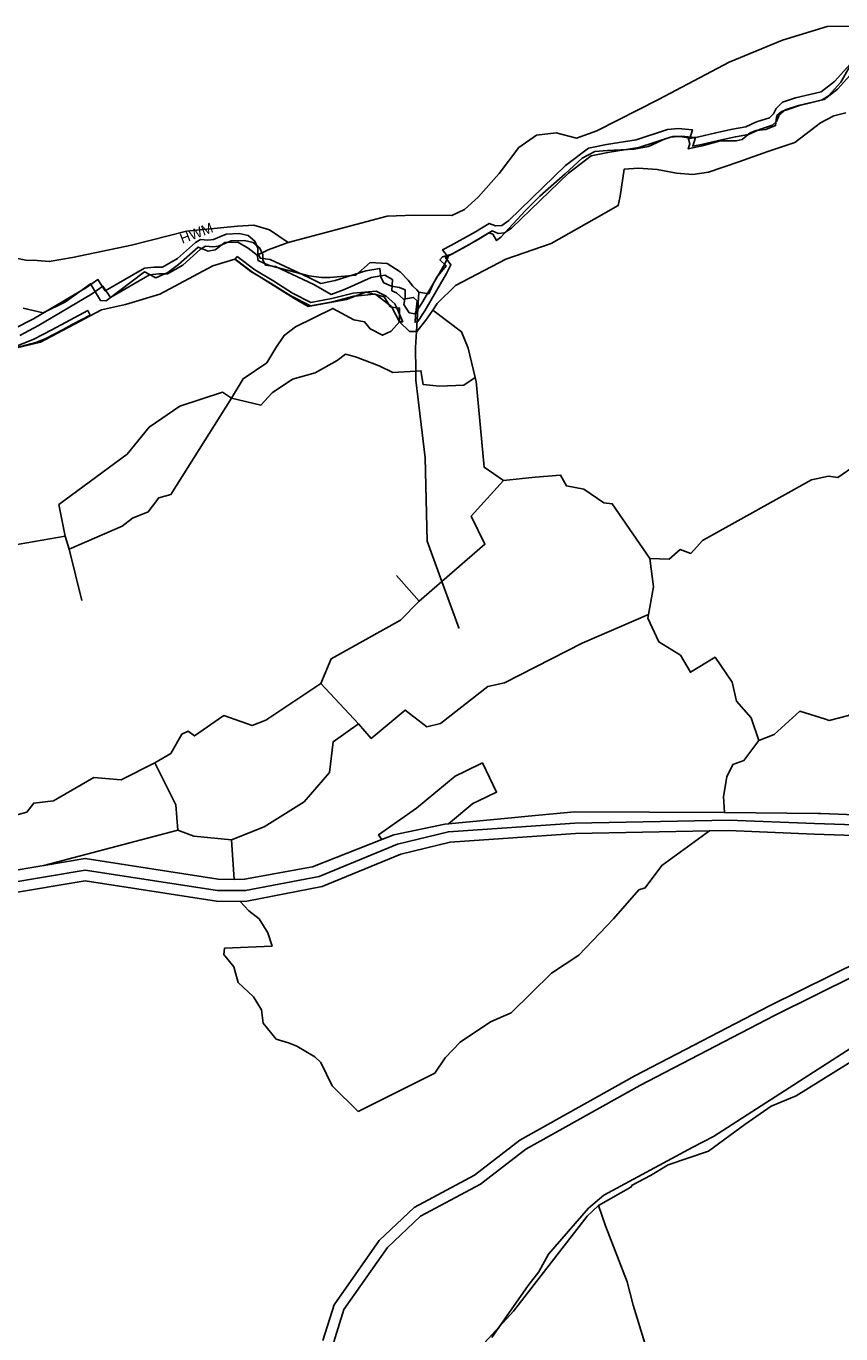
# Model space of a CAD drawing. Extents: x 463979 to 467979, y 555064 to 557157.
# Tile 25 of 82: x 466086 to 466312, y 555539 to 555901. Entities that reach past the tile are written whole.
import ezdxf

# ---------------------------------------------------------------- set-up
doc = ezdxf.new("R2010")
doc.units = 0
doc.header["$MEASUREMENT"] = 0
doc.layers.add('OS MAP', color=7, linetype='Continuous')

msp = doc.modelspace()

# ---------------------------------------------------------------- linework, layer by layer
at = {"layer": 'OS MAP'}
for p, q in [((466143.69, 555836.9), (466144.23, 555837.6)), ((466103.53, 555821.37), (466102.88, 555822.59)), ((466189.23, 555819.53), (466190.21, 555819.52)), ((466097.69, 555756.49), (466096.65, 555760.11)), ((466101.23, 555742.32), (466097.69, 555756.49)), ((466194.65, 555742.14), (466188.4, 555749.25)), ((466194.65, 555742.14), (466200.97, 555747.59)), ((466177.84, 555708.1), (466167.48, 555719.27)), ((466127.82, 555678.67), (466090.74, 555668.87)), ((466143.47, 555664.96), (466142.69, 555675.94))]:
    msp.add_line(p, q, dxfattribs=at)
for points in [[(466078.45, 555838.04), (466086.16, 555836.5), (466087.71, 555836.58), (466092.21, 555836.18), (466098.65, 555837.32), (466114.95, 555840.75), (466130.23, 555844.61), (466144.37, 555845.99), (466148.88, 555846.28), (466153.2, 555845.02), (466158.36, 555841.49), (466185.86, 555848.8), (466193.32, 555849.06), (466203.72, 555848.94), (466207.21, 555850.63), (466211.07, 555854.06), (466216.87, 555860.58), (466222.33, 555867.81), (466227.23, 555871.22), (466232.61, 555871.85), (466238.32, 555870.4), (466243.89, 555872.41), (466260.99, 555881.06), (466280.54, 555891.41), (466295.35, 555897.49), (466307.72, 555901.33), (466315.35, 555901.42)], [(466315.35, 555901.42), (466307.72, 555901.33), (466295.35, 555897.49), (466280.54, 555891.41), (466260.99, 555881.06), (466243.89, 555872.41), (466238.32, 555870.4), (466232.61, 555871.85), (466227.23, 555871.22), (466222.33, 555867.81), (466216.87, 555860.58), (466211.07, 555854.06), (466207.21, 555850.63), (466203.72, 555848.94), (466193.32, 555849.06), (466185.86, 555848.8), (466158.36, 555841.49), (466152.88, 555839.46), (466149.85, 555837.93), (466150.07, 555836.47), (466151.7, 555835.78), (466153.22, 555835.08), (466164.16, 555832.28), (466167.65, 555831.82), (466169.98, 555831.82), (466177.19, 555832.4), (466181.15, 555835.89), (466185.8, 555835.66), (466189.41, 555833.33), (466191.62, 555831), (466192.91, 555829.37), (466194.07, 555828.33), (466194.61, 555827.68), (466197.35, 555827.21), (466198.32, 555829.37), (466199.45, 555831.8), (466202.18, 555834.99), (466200.44, 555836.66), (466201.12, 555837.49), (466203.71, 555838.27), (466207.82, 555840.49), (466214.03, 555844.15), (466215.07, 555843.76), (466216.12, 555842), (466217.36, 555842.98), (466224.02, 555850.23), (466228.14, 555854.33), (466235.16, 555860.51), (466239.89, 555864.86), (466243.32, 555866.69), (466246.91, 555866.99), (466254.23, 555867.3), (466258.25, 555868.07), (466262.84, 555870.21), (466264.97, 555870.82), (466267.04, 555870.82), (466269.25, 555870.44), (466269.71, 555868.84), (466269.25, 555867.39), (466273.07, 555868.23), (466278.19, 555869.68), (466282.55, 555869.6), (466284.19, 555870), (466286.39, 555871.88), (466288.07, 555872.5), (466290.74, 555872.77), (466293.45, 555873.87), (466293.64, 555875.48), (466293.76, 555876.62), (466295.09, 555877.81), (466297.08, 555878.38), (466300.09, 555879.45), (466303.15, 555880.18), (466306.39, 555881.02), (466308.08, 555882.15), (466311.52, 555885.93), (466313.85, 555889.92)], [(466317.43, 555891.53), (466310.58, 555883.97), (466306.9, 555881.07), (466305.34, 555880.74), (466299.77, 555879.41), (466296.12, 555878.24), (466294.36, 555876.53), (466293.65, 555874.98), (466292.6, 555873.95), (466288.94, 555872.77), (466285.98, 555871.42), (466282.33, 555870.77), (466277.63, 555869.78), (466272.93, 555868.62), (466270.5, 555868.13), (466271.22, 555870.55), (466267.24, 555870.95), (466264.28, 555870.63), (466255.58, 555867.78), (466247.41, 555866.49), (466242.37, 555865.51), (466236.07, 555860.73), (466220.28, 555845.47), (466218.36, 555844.11), (466216.62, 555843.95), (466214.89, 555844.67), (466211.05, 555842.28), (466204.24, 555838.54), (466201.97, 555837.36), (466203.51, 555835.26), (466202.27, 555832.84), (466196.25, 555822.51), (466194.31, 555819.58), (466193.54, 555819.4), (466193.71, 555821.27), (466194.18, 555825.35), (466193.11, 555826.24), (466190.37, 555825.77), (466188.42, 555827.53), (466187.14, 555828.12), (466187.28, 555831.18), (466185.18, 555832.42), (466181.36, 555831.77), (466174.21, 555828.5), (466170.31, 555827.09), (466165.55, 555829.87), (466154.85, 555834.86), (466152.08, 555835.23), (466151.4, 555836.63), (466151.42, 555838.02), (466150.57, 555839.94), (466148.68, 555841.52), (466146.26, 555842.07), (466142.62, 555841.94), (466139.13, 555840.42), (466137.57, 555840.26), (466135.49, 555840.46), (466134.09, 555839.61), (466129.18, 555835.15), (466124.99, 555832.77), (466122.56, 555832.8), (466119.96, 555832.49), (466109.13, 555826.19), (466107.09, 555829.34), (466103.94, 555827.12), (466089.27, 555818.44), (466084.03, 555815.73)], [(466317.43, 555891.53), (466310.58, 555883.97), (466306.9, 555881.07), (466305.34, 555880.74), (466299.77, 555879.41), (466296.12, 555878.24), (466294.36, 555876.53), (466293.65, 555874.98), (466292.6, 555873.95), (466288.94, 555872.77), (466285.98, 555871.42), (466282.33, 555870.77), (466277.63, 555869.78), (466272.93, 555868.62), (466270.5, 555868.13), (466271.22, 555870.55), (466267.24, 555870.95), (466264.28, 555870.63), (466255.58, 555867.78), (466247.41, 555866.49), (466242.37, 555865.51), (466236.07, 555860.73), (466220.28, 555845.47), (466218.36, 555844.11), (466216.62, 555843.95), (466214.89, 555844.67), (466211.05, 555842.28), (466204.24, 555838.54), (466201.97, 555837.36), (466203.51, 555835.26), (466202.27, 555832.84), (466196.25, 555822.51), (466194.31, 555819.58), (466193.54, 555819.4), (466193.71, 555821.27), (466194.18, 555825.35), (466193.11, 555826.24), (466190.37, 555825.77), (466188.42, 555827.53), (466187.14, 555828.12), (466187.28, 555831.18), (466185.18, 555832.42), (466181.36, 555831.77), (466174.21, 555828.5), (466170.31, 555827.09), (466165.55, 555829.87), (466154.85, 555834.86), (466152.08, 555835.23), (466151.4, 555836.63), (466151.42, 555838.02), (466150.57, 555839.94), (466148.68, 555841.52), (466146.26, 555842.07), (466142.62, 555841.94), (466139.13, 555840.42), (466137.57, 555840.26), (466135.49, 555840.46), (466134.09, 555839.61), (466129.18, 555835.15), (466124.99, 555832.77), (466122.56, 555832.8), (466119.96, 555832.49), (466109.13, 555826.19), (466107.09, 555829.34), (466103.94, 555827.12), (466089.27, 555818.44), (466084.03, 555815.73)], [(466191.96, 555821.97), (466193.51, 555821.69), (466195.46, 555824.62), (466201.47, 555834.96), (466202.72, 555837.37), (466201.18, 555839.47), (466203.45, 555840.66), (466210.26, 555844.4), (466214.1, 555846.78), (466215.83, 555846.07), (466217.56, 555846.22), (466219.49, 555847.59), (466235.28, 555862.84), (466241.58, 555867.62), (466246.62, 555868.61), (466254.78, 555869.9), (466263.49, 555872.75), (466266.44, 555873.06), (466270.43, 555872.67), (466269.71, 555870.25), (466272.14, 555870.74), (466276.84, 555871.9), (466281.53, 555872.89), (466285.18, 555873.54), (466288.15, 555874.89), (466291.8, 555876.06), (466292.86, 555877.09), (466293.57, 555878.64), (466295.32, 555880.36), (466298.98, 555881.53), (466304.54, 555882.85), (466306.11, 555883.18), (466309.79, 555886.09), (466316.64, 555893.64)], [(466313.85, 555889.92), (466311.52, 555885.93), (466308.08, 555882.15), (466306.39, 555881.02), (466303.15, 555880.18), (466300.09, 555879.45), (466297.08, 555878.38), (466295.09, 555877.81), (466293.76, 555876.62), (466293.64, 555875.48), (466293.45, 555873.87), (466290.74, 555872.77), (466288.07, 555872.5), (466286.39, 555871.88), (466284.19, 555870), (466282.55, 555869.6), (466278.19, 555869.68), (466273.07, 555868.23), (466269.25, 555867.39), (466269.71, 555868.84), (466269.25, 555870.44), (466267.04, 555870.82), (466264.97, 555870.82), (466262.84, 555870.21), (466258.25, 555868.07), (466254.23, 555867.3), (466246.91, 555866.99), (466243.32, 555866.69), (466239.89, 555864.86), (466235.16, 555860.51), (466228.14, 555854.33), (466224.02, 555850.23), (466217.36, 555842.98), (466216.12, 555842), (466215.07, 555843.76), (466214.03, 555844.15), (466207.82, 555840.49), (466203.71, 555838.27), (466201.12, 555837.49), (466200.44, 555836.66), (466202.18, 555834.99), (466199.45, 555831.8), (466198.32, 555829.37), (466197.35, 555827.21), (466194.61, 555827.68), (466194.07, 555828.33), (466192.91, 555829.37), (466191.62, 555831), (466189.41, 555833.33), (466185.8, 555835.66), (466181.15, 555835.89), (466177.19, 555832.4), (466169.98, 555831.82), (466167.65, 555831.82), (466164.16, 555832.28), (466153.22, 555835.08), (466151.7, 555835.78), (466150.07, 555836.47), (466149.85, 555837.93), (466147.32, 555839.92), (466144.42, 555841.54), (466140.86, 555841.45), (466138.16, 555839.41), (466136.22, 555839.05), (466133.48, 555840.22), (466128.03, 555835.38), (466125.08, 555833.15), (466121.69, 555831.64), (466118.59, 555833.31), (466107.99, 555825.29), (466106.38, 555825.44), (466103.66, 555830.06), (466096.69, 555825.03), (466090.52, 555821.95), (466085, 555823.25)], [(466313.85, 555889.92), (466311.52, 555885.93), (466308.08, 555882.15), (466306.39, 555881.02), (466303.15, 555880.18), (466300.09, 555879.45), (466297.08, 555878.38), (466295.09, 555877.81), (466293.76, 555876.62), (466293.64, 555875.48), (466293.45, 555873.87), (466290.74, 555872.77), (466288.07, 555872.5), (466286.39, 555871.88), (466284.19, 555870), (466282.55, 555869.6), (466278.19, 555869.68), (466273.07, 555868.23), (466269.25, 555867.39), (466269.71, 555868.84), (466269.25, 555870.44), (466267.04, 555870.82), (466264.97, 555870.82), (466262.84, 555870.21), (466258.25, 555868.07), (466254.23, 555867.3), (466246.91, 555866.99), (466243.32, 555866.69), (466239.89, 555864.86), (466235.16, 555860.51), (466228.14, 555854.33), (466224.02, 555850.23), (466217.36, 555842.98), (466216.12, 555842), (466215.07, 555843.76), (466214.03, 555844.15), (466207.82, 555840.49), (466203.71, 555838.27), (466201.12, 555837.49), (466200.44, 555836.66), (466202.18, 555834.99), (466199.45, 555831.8), (466198.32, 555829.37), (466197.35, 555827.21), (466194.61, 555827.68), (466194.07, 555828.33), (466192.91, 555829.37), (466191.62, 555831), (466189.41, 555833.33), (466185.8, 555835.66), (466181.15, 555835.89), (466177.19, 555832.4), (466169.98, 555831.82), (466167.65, 555831.82), (466164.16, 555832.28), (466153.22, 555835.08), (466151.7, 555835.78), (466150.07, 555836.47), (466149.85, 555837.93), (466147.32, 555839.92), (466144.42, 555841.54), (466140.86, 555841.45), (466138.16, 555839.41), (466136.22, 555839.05), (466133.48, 555840.22), (466128.03, 555835.38), (466125.08, 555833.15), (466121.69, 555831.64), (466118.59, 555833.31), (466107.99, 555825.29), (466106.38, 555825.44), (466103.66, 555830.06), (466096.69, 555825.03), (466090.52, 555821.95), (466085, 555823.25)], [(466080.87, 555811.7), (466089.77, 555813.86), (466106.7, 555822.85), (466113.31, 555824.34), (466122.88, 555827.18), (466137.54, 555834.99), (466143.64, 555836.82), (466148.02, 555833.45), (466150.29, 555832.14), (466159.99, 555826.05), (466163.95, 555823.75), (466174.55, 555825.71), (466176.99, 555826.62), (466179.96, 555827.73), (466182.23, 555827.15), (466182.7, 555827.03), (466184.97, 555826.46), (466186.3, 555824.27), (466186.67, 555823.66), (466187.1, 555823.6), (466188.47, 555823.4), (466189.27, 555823.29), (466189.25, 555821.65), (466189.23, 555819.53), (466191.97, 555816.83), (466193.97, 555816.81), (466194.05, 555816.81), (466196.52, 555819.91), (466198.47, 555822.77), (466199.69, 555824.55), (466204.78, 555829.52), (466218.74, 555836.82), (466231.28, 555841.18), (466243.16, 555847.98), (466249.79, 555851.72), (466250.34, 555854.32), (466251.47, 555861.77), (466255.46, 555862.07), (466260.66, 555861.66), (466266.03, 555860.73), (466270.53, 555860.33), (466274.88, 555860.97), (466283.24, 555863.83), (466291.25, 555866.68), (466298.74, 555869.2), (466305.91, 555874.66), (466309.58, 555876.53), (466312.88, 555877.36)], [(466080.87, 555811.7), (466089.77, 555813.86), (466106.7, 555822.85), (466113.31, 555824.34), (466122.88, 555827.18), (466137.54, 555834.99), (466143.64, 555836.82), (466148.02, 555833.45), (466150.29, 555832.14), (466159.99, 555826.05), (466163.95, 555823.75), (466174.55, 555825.71), (466176.99, 555826.62), (466179.96, 555827.73), (466182.23, 555827.15), (466182.7, 555827.03), (466184.97, 555826.46), (466186.3, 555824.27), (466186.67, 555823.66), (466187.1, 555823.6), (466188.47, 555823.4), (466189.27, 555823.29), (466189.25, 555821.65), (466189.23, 555819.53), (466191.97, 555816.83), (466193.97, 555816.81), (466194.05, 555816.81), (466196.52, 555819.91), (466198.47, 555822.77), (466199.69, 555824.55), (466204.78, 555829.52), (466218.74, 555836.82), (466231.28, 555841.18), (466243.16, 555847.98), (466249.79, 555851.72), (466250.34, 555854.32), (466251.47, 555861.77), (466255.46, 555862.07), (466260.66, 555861.66), (466266.03, 555860.73), (466270.53, 555860.33), (466274.88, 555860.97), (466283.24, 555863.83), (466291.25, 555866.68), (466298.74, 555869.2), (466305.91, 555874.66), (466309.58, 555876.53), (466312.88, 555877.36)], [(466312.88, 555877.36), (466309.58, 555876.53), (466305.91, 555874.66), (466298.74, 555869.2), (466291.25, 555866.68), (466283.24, 555863.83), (466274.88, 555860.97), (466270.53, 555860.33), (466266.03, 555860.73), (466260.66, 555861.66), (466255.46, 555862.07), (466251.47, 555861.77), (466250.34, 555854.32), (466249.79, 555851.72), (466243.16, 555847.98), (466231.28, 555841.18), (466218.74, 555836.82), (466204.78, 555829.52), (466199.69, 555824.55), (466198.47, 555822.77)], [(466198.47, 555822.77), (466199.69, 555824.55), (466204.78, 555829.52), (466218.74, 555836.82), (466231.28, 555841.18), (466243.16, 555847.98), (466249.79, 555851.72), (466250.34, 555854.32), (466251.47, 555861.77), (466255.46, 555862.07), (466260.66, 555861.66), (466266.03, 555860.73), (466270.53, 555860.33), (466274.88, 555860.97), (466283.24, 555863.83), (466291.25, 555866.68), (466298.74, 555869.2), (466305.91, 555874.66), (466309.58, 555876.53), (466312.88, 555877.36)], [(466312.88, 555877.36), (466309.58, 555876.53), (466305.91, 555874.66), (466298.74, 555869.2), (466291.25, 555866.68), (466283.24, 555863.83), (466274.88, 555860.97), (466270.53, 555860.33), (466266.03, 555860.73), (466260.66, 555861.66), (466255.46, 555862.07), (466251.47, 555861.77), (466250.34, 555854.32), (466249.79, 555851.72), (466243.16, 555847.98), (466231.28, 555841.18), (466218.74, 555836.82), (466204.78, 555829.52), (466199.69, 555824.55), (466198.47, 555822.77)], [(466158.36, 555841.49), (466153.2, 555845.02), (466148.88, 555846.28), (466144.37, 555845.99), (466130.23, 555844.61), (466114.95, 555840.75), (466098.65, 555837.32), (466092.21, 555836.18), (466087.71, 555836.58), (466086.16, 555836.5), (466078.45, 555838.04)], [(466082.62, 555817.6), (466087.86, 555820.32), (466102.53, 555828.99), (466105.68, 555831.21), (466107.72, 555828.07), (466118.55, 555834.36), (466121.16, 555834.68), (466123.59, 555834.65), (466127.78, 555837.03), (466132.68, 555841.48), (466134.08, 555842.33), (466136.16, 555842.14), (466137.72, 555842.29), (466141.21, 555843.81), (466144.85, 555843.94), (466147.28, 555843.39), (466149.17, 555841.81), (466150.01, 555839.89), (466150, 555838.51), (466150.67, 555837.11), (466153.45, 555836.73), (466164.14, 555831.75), (466167.42, 555830.15), (466171.42, 555830.97), (466179.95, 555833.65), (466183.77, 555834.3), (466184.09, 555831.86), (466184.94, 555830.29), (466187.01, 555829.4), (466189.26, 555829.03), (466190.82, 555828.32), (466190.79, 555826.24), (466190.42, 555824.33), (466191.96, 555821.97)], [(466085, 555823.25), (466090.52, 555821.95), (466096.69, 555825.03), (466103.66, 555830.06), (466106.38, 555825.44), (466107.99, 555825.29), (466118.59, 555833.31), (466121.69, 555831.64), (466125.08, 555833.15), (466128.03, 555835.38), (466133.48, 555840.22), (466136.22, 555839.05), (466138.16, 555839.41), (466140.86, 555841.45), (466144.42, 555841.54), (466147.32, 555839.92), (466149.85, 555837.93), (466152.88, 555839.46), (466158.36, 555841.49)], [(466081.75, 555757.51), (466096.65, 555760.11), (466094.88, 555768.88), (466113.77, 555782.81), (466119.85, 555790.29), (466128.42, 555796.17), (466140.21, 555799.99), (466142.67, 555798.37), (466145.89, 555803.73), (466152.53, 555808.16), (466155.01, 555812.29), (466157.3, 555815.74), (466160.45, 555818.13), (466170.75, 555823.21), (466176.61, 555820.02), (466179.55, 555819.47), (466181.09, 555817.54), (466184.54, 555815.77), (466186.98, 555816.95), (466189.23, 555819.53), (466189.25, 555821.65), (466189.27, 555823.29), (466188.47, 555823.4), (466187.1, 555823.6), (466186.67, 555823.66), (466186.3, 555824.27), (466184.97, 555826.46), (466182.7, 555827.03), (466182.23, 555827.15), (466179.96, 555827.73), (466176.99, 555826.62), (466174.55, 555825.71), (466163.95, 555823.75), (466159.99, 555826.05), (466150.29, 555832.14), (466148.02, 555833.45), (466143.64, 555836.82), (466137.54, 555834.99), (466122.88, 555827.18), (466113.31, 555824.34), (466106.7, 555822.85), (466089.77, 555813.86), (466080.87, 555811.7)], [(466081.75, 555757.51), (466096.65, 555760.11), (466094.88, 555768.88), (466113.77, 555782.81), (466119.85, 555790.29), (466128.42, 555796.17), (466140.21, 555799.99), (466142.67, 555798.37), (466145.89, 555803.73), (466152.53, 555808.16), (466155.01, 555812.29), (466157.3, 555815.74), (466160.45, 555818.13), (466170.75, 555823.21), (466176.61, 555820.02), (466179.55, 555819.47), (466181.09, 555817.54), (466184.54, 555815.77), (466186.98, 555816.95), (466189.23, 555819.53), (466189.25, 555821.65), (466189.27, 555823.29), (466188.47, 555823.4), (466187.1, 555823.6), (466186.67, 555823.66), (466186.3, 555824.27), (466184.97, 555826.46), (466182.7, 555827.03), (466182.23, 555827.15), (466179.96, 555827.73), (466176.99, 555826.62), (466174.55, 555825.71), (466163.95, 555823.75), (466159.99, 555826.05), (466150.29, 555832.14), (466148.02, 555833.45), (466143.64, 555836.82), (466137.54, 555834.99), (466122.88, 555827.18), (466113.31, 555824.34), (466106.7, 555822.85), (466089.77, 555813.86), (466080.87, 555811.7)], [(466143.69, 555836.9), (466148.64, 555833.2), (466153.92, 555829.97), (466159.16, 555826.68), (466164.56, 555823.96), (466170.65, 555825.08), (466176.63, 555826.58), (466176.99, 555826.62), (466182.23, 555827.15), (466182.51, 555827.18), (466182.7, 555827.03), (466186.3, 555824.27), (466187.04, 555823.7), (466187.1, 555823.6), (466189.23, 555819.53)], [(466144.23, 555837.6), (466149.13, 555833.94), (466154.39, 555830.72), (466159.57, 555827.47), (466164.64, 555824.87), (466170.49, 555825.95), (466176.44, 555827.46), (466182.74, 555828.03), (466185.53, 555826.57), (466187.99, 555824.46), (466188.47, 555823.4), (466189.25, 555821.65), (466190.21, 555819.52)], [(466205.65, 555734.73), (466200.97, 555747.59), (466196.9, 555758.74), (466196.35, 555781.85), (466193.78, 555803.34), (466193.76, 555805.85), (466193.71, 555812.36), (466193.97, 555816.81), (466194.61, 555827.68)], [(466103.53, 555821.37), (466098.54, 555818.72), (466096.05, 555817.4), (466093.56, 555816.07), (466091.07, 555814.75), (466088.45, 555813.78), (466082.93, 555812.3), (466080.76, 555813.25), (466079.03, 555814), (466077.09, 555815.05), (466074.43, 555816.51), (466074.35, 555816.55), (466074.18, 555816.58), (466069.32, 555817.28), (466069.12, 555817.31), (466063.78, 555816.59)], [(466102.88, 555822.59), (466097.9, 555819.94), (466092.92, 555817.3), (466087.94, 555814.73), (466082.68, 555812.61), (466080.72, 555813.72), (466079.35, 555814.51), (466074.56, 555817.12), (466069.15, 555817.92), (466063.88, 555817.21)], [(466142.67, 555798.37), (466150.83, 555796.38), (466154, 555799.82), (466159.59, 555803.57), (466165.86, 555805.4), (466171.97, 555808.8), (466174.24, 555810.51), (466177.01, 555809.78), (466183.57, 555807.28), (466187.37, 555805.5), (466193.76, 555805.85), (466195.18, 555805.93), (466195.83, 555802.11), (466200.33, 555801.71), (466207.1, 555801.98), (466210.2, 555804.05), (466208.3, 555812.2), (466206.44, 555816.74), (466198.47, 555822.77), (466196.52, 555819.91), (466194.05, 555816.81), (466193.97, 555816.81), (466191.97, 555816.83), (466189.23, 555819.53), (466186.98, 555816.95), (466184.54, 555815.77), (466181.09, 555817.54), (466179.55, 555819.47), (466176.61, 555820.02), (466170.75, 555823.21), (466160.45, 555818.13), (466157.3, 555815.74), (466155.01, 555812.29), (466152.53, 555808.16), (466145.89, 555803.73), (466142.67, 555798.37)], [(466142.67, 555798.37), (466145.89, 555803.73), (466152.53, 555808.16), (466155.01, 555812.29), (466157.3, 555815.74), (466160.45, 555818.13), (466170.75, 555823.21), (466176.61, 555820.02), (466179.55, 555819.47), (466181.09, 555817.54), (466184.54, 555815.77), (466186.98, 555816.95), (466189.23, 555819.53)], [(466142.67, 555798.37), (466150.83, 555796.38), (466154, 555799.82), (466159.59, 555803.57), (466165.86, 555805.4), (466171.97, 555808.8), (466174.24, 555810.51), (466177.01, 555809.78), (466183.57, 555807.28), (466187.37, 555805.5), (466193.76, 555805.85), (466195.18, 555805.93), (466195.83, 555802.11), (466200.33, 555801.71), (466207.1, 555801.98), (466210.2, 555804.05), (466208.3, 555812.2), (466206.44, 555816.74), (466198.47, 555822.77), (466196.52, 555819.91), (466194.05, 555816.81), (466193.97, 555816.81), (466191.97, 555816.83), (466189.23, 555819.53), (466186.98, 555816.95), (466184.54, 555815.77), (466181.09, 555817.54), (466179.55, 555819.47), (466176.61, 555820.02), (466170.75, 555823.21), (466160.45, 555818.13), (466157.3, 555815.74), (466155.01, 555812.29), (466152.53, 555808.16), (466145.89, 555803.73), (466142.67, 555798.37)], [(466189.23, 555819.53), (466191.97, 555816.83), (466193.97, 555816.81), (466194.05, 555816.81), (466196.52, 555819.91), (466198.47, 555822.77)], [(466198.47, 555822.77), (466206.44, 555816.74), (466208.3, 555812.2), (466210.2, 555804.05), (466210.45, 555802.99), (466212.67, 555779.22), (466218.02, 555775.52), (466226.82, 555776.47), (466233.86, 555776.98), (466235.47, 555774.03), (466240.27, 555773.15), (466245.85, 555769.34), (466248.19, 555769.07), (466258.57, 555753.95), (466263.96, 555753.77), (466267.04, 555756.43), (466269.96, 555755.34), (466273.16, 555758.94), (466303.37, 555775.7), (466308.08, 555776.7), (466310.65, 555776.32), (466315.73, 555779.9)], [(466210.2, 555804.05), (466208.3, 555812.2), (466206.44, 555816.74), (466198.47, 555822.77)], [(466198.47, 555822.77), (466206.44, 555816.74), (466208.3, 555812.2), (466210.2, 555804.05), (466210.45, 555802.99), (466212.67, 555779.22), (466218.02, 555775.52), (466226.82, 555776.47), (466233.86, 555776.98), (466235.47, 555774.03), (466240.27, 555773.15), (466245.85, 555769.34), (466248.19, 555769.07), (466258.57, 555753.95), (466263.96, 555753.77), (466267.04, 555756.43), (466269.96, 555755.34), (466273.16, 555758.94), (466303.37, 555775.7), (466308.08, 555776.7), (466310.65, 555776.32), (466315.73, 555779.9)], [(466258.57, 555753.95), (466263.96, 555753.77), (466267.04, 555756.43), (466269.96, 555755.34), (466273.16, 555758.94), (466303.37, 555775.7), (466308.08, 555776.7), (466310.65, 555776.32), (466315.73, 555779.9), (466317.78, 555784.09), (466320.58, 555783.36), (466327.78, 555787.38), (466332.83, 555787.91), (466338.53, 555794.29), (466340.91, 555797.55), (466345.51, 555799.48), (466348.59, 555802.38), (466355.65, 555804.88), (466369.34, 555811.99), (466377.81, 555814.94), (466384.31, 555819.2), (466399.59, 555823.89)], [(466218.02, 555775.52), (466212.67, 555779.22), (466210.45, 555802.99), (466210.2, 555804.05), (466207.1, 555801.98), (466200.33, 555801.71), (466195.83, 555802.11), (466195.18, 555805.93), (466193.76, 555805.85), (466187.37, 555805.5), (466183.57, 555807.28), (466177.01, 555809.78), (466174.24, 555810.51), (466171.97, 555808.8), (466165.86, 555805.4), (466159.59, 555803.57), (466154, 555799.82), (466150.83, 555796.38), (466142.67, 555798.37), (466125.93, 555771.65), (466122.54, 555770.75), (466119.65, 555766.86), (466115.26, 555765.07), (466112.37, 555762.87), (466097.69, 555756.49), (466096.65, 555760.11), (466081.75, 555757.51)], [(466218.02, 555775.52), (466212.67, 555779.22), (466210.45, 555802.99), (466210.2, 555804.05), (466207.1, 555801.98), (466200.33, 555801.71), (466195.83, 555802.11), (466195.18, 555805.93), (466193.76, 555805.85), (466187.37, 555805.5), (466183.57, 555807.28), (466177.01, 555809.78), (466174.24, 555810.51), (466171.97, 555808.8), (466165.86, 555805.4), (466159.59, 555803.57), (466154, 555799.82), (466150.83, 555796.38), (466142.67, 555798.37), (466125.93, 555771.65), (466122.54, 555770.75), (466119.65, 555766.86), (466115.26, 555765.07), (466112.37, 555762.87), (466097.69, 555756.49), (466096.65, 555760.11), (466081.75, 555757.51)], [(466142.67, 555798.37), (466150.83, 555796.38), (466154, 555799.82), (466159.59, 555803.57), (466165.86, 555805.4), (466171.97, 555808.8), (466174.24, 555810.51), (466177.01, 555809.78), (466183.57, 555807.28), (466187.37, 555805.5), (466193.76, 555805.85), (466195.18, 555805.93), (466195.83, 555802.11), (466200.33, 555801.71), (466207.1, 555801.98), (466210.2, 555804.05)], [(466218.02, 555775.52), (466212.67, 555779.22), (466210.45, 555802.99), (466210.2, 555804.05)], [(466096.65, 555760.11), (466097.69, 555756.49), (466112.37, 555762.87), (466115.26, 555765.07), (466119.65, 555766.86), (466122.54, 555770.75), (466125.93, 555771.65), (466142.67, 555798.37), (466140.21, 555799.99), (466128.42, 555796.17), (466119.85, 555790.29), (466113.77, 555782.81), (466094.88, 555768.88), (466096.65, 555760.11)], [(466096.65, 555760.11), (466094.88, 555768.88), (466113.77, 555782.81), (466119.85, 555790.29), (466128.42, 555796.17), (466140.21, 555799.99), (466142.67, 555798.37)], [(466096.65, 555760.11), (466097.69, 555756.49), (466112.37, 555762.87), (466115.26, 555765.07), (466119.65, 555766.86), (466122.54, 555770.75), (466125.93, 555771.65), (466142.67, 555798.37), (466140.21, 555799.99), (466128.42, 555796.17), (466119.85, 555790.29), (466113.77, 555782.81), (466094.88, 555768.88), (466096.65, 555760.11)], [(466142.67, 555798.37), (466125.93, 555771.65), (466122.54, 555770.75), (466119.65, 555766.86), (466115.26, 555765.07), (466112.37, 555762.87), (466097.69, 555756.49)], [(466315.73, 555779.9), (466310.65, 555776.32), (466308.08, 555776.7), (466303.37, 555775.7), (466273.16, 555758.94), (466269.96, 555755.34), (466267.04, 555756.43), (466263.96, 555753.77), (466258.57, 555753.95), (466259.65, 555746.08), (466258.21, 555738.42)], [(466315.73, 555779.9), (466310.65, 555776.32), (466308.08, 555776.7), (466303.37, 555775.7), (466273.16, 555758.94), (466269.96, 555755.34), (466267.04, 555756.43), (466263.96, 555753.77), (466258.57, 555753.95), (466259.65, 555746.08), (466258.21, 555738.42)], [(466076.11, 555680.91), (466085.99, 555683.61), (466087.89, 555686.17), (466093.41, 555686.81), (466104.51, 555693.24), (466112.12, 555692.57), (466121.42, 555697.28), (466125.92, 555699.91), (466128.91, 555705.27), (466130.68, 555706.07), (466132.43, 555704.76), (466140.58, 555710.41), (466148.41, 555707.62), (466152.17, 555709.1), (466167.48, 555719.27), (466170.31, 555726.13), (466189.54, 555736.81), (466194.65, 555742.14), (466200.97, 555747.59), (466212.89, 555757.88), (466209.11, 555765.66), (466218.02, 555775.52)], [(466076.11, 555680.91), (466085.99, 555683.61), (466087.89, 555686.17), (466093.41, 555686.81), (466104.51, 555693.24), (466112.12, 555692.57), (466121.42, 555697.28), (466125.92, 555699.91), (466128.91, 555705.27), (466130.68, 555706.07), (466132.43, 555704.76), (466140.58, 555710.41), (466148.41, 555707.62), (466152.17, 555709.1), (466167.48, 555719.27), (466170.31, 555726.13), (466189.54, 555736.81), (466194.65, 555742.14), (466200.97, 555747.59), (466212.89, 555757.88), (466209.11, 555765.66), (466218.02, 555775.52)], [(466167.48, 555719.27), (466177.84, 555708.1), (466181.43, 555704.07), (466190.78, 555711.94), (466196.82, 555707.3), (466200.59, 555708.19), (466213.72, 555718.47), (466218.3, 555719.47), (466239.89, 555730.48), (466258.21, 555738.42), (466259.65, 555746.08), (466258.57, 555753.95), (466248.19, 555769.07), (466245.85, 555769.34), (466240.27, 555773.15), (466235.47, 555774.03), (466233.86, 555776.98), (466226.82, 555776.47), (466218.02, 555775.52), (466209.11, 555765.66), (466212.89, 555757.88), (466200.97, 555747.59), (466194.65, 555742.14), (466189.54, 555736.81), (466170.31, 555726.13), (466167.48, 555719.27)], [(466167.48, 555719.27), (466177.84, 555708.1), (466181.43, 555704.07), (466190.78, 555711.94), (466196.82, 555707.3), (466200.59, 555708.19), (466213.72, 555718.47), (466218.3, 555719.47), (466239.89, 555730.48), (466258.21, 555738.42), (466259.65, 555746.08), (466258.57, 555753.95), (466248.19, 555769.07), (466245.85, 555769.34), (466240.27, 555773.15), (466235.47, 555774.03), (466233.86, 555776.98), (466226.82, 555776.47), (466218.02, 555775.52), (466209.11, 555765.66), (466212.89, 555757.88), (466200.97, 555747.59), (466194.65, 555742.14), (466189.54, 555736.81), (466170.31, 555726.13), (466167.48, 555719.27)], [(466200.97, 555747.59), (466212.89, 555757.88), (466209.11, 555765.66), (466218.02, 555775.52)], [(466258.57, 555753.95), (466248.19, 555769.07), (466245.85, 555769.34), (466240.27, 555773.15), (466235.47, 555774.03), (466233.86, 555776.98), (466226.82, 555776.47), (466218.02, 555775.52)], [(466096.65, 555760.11), (466081.75, 555757.51), (466076.47, 555747.83)], [(466258.21, 555738.42), (466259.65, 555746.08), (466258.57, 555753.95)], [(466167.48, 555719.27), (466170.31, 555726.13), (466189.54, 555736.81), (466194.65, 555742.14)], [(466184.38, 555676.09), (466187.65, 555677.39), (466201.77, 555680.29), (466202.78, 555680.39), (466221.21, 555682.18), (466224.85, 555682.53), (466237.71, 555683.77), (466279.28, 555683.51), (466279.05, 555687.93), (466279.93, 555693.43), (466281.61, 555696.81), (466284.68, 555697.95), (466288.84, 555703.53), (466286.69, 555709.77), (466282.64, 555714.39), (466281.41, 555719.68), (466276.68, 555726.54), (466269.84, 555722.39), (466267.08, 555727.12), (466261.11, 555730.82), (466258.02, 555737.42), (466258.21, 555738.42), (466239.89, 555730.48), (466218.3, 555719.47), (466213.72, 555718.47), (466200.59, 555708.19), (466196.82, 555707.3), (466190.78, 555711.94), (466181.43, 555704.07), (466177.84, 555708.1), (466170.86, 555703.14), (466169.83, 555694.59), (466162.82, 555686.47), (466151.71, 555679.56), (466142.69, 555675.94), (466143.47, 555664.96), (466146.32, 555665.06), (466165.18, 555668.47), (466184.38, 555676.09)], [(466184.38, 555676.09), (466187.65, 555677.39), (466201.77, 555680.29), (466202.78, 555680.39), (466221.21, 555682.18), (466224.85, 555682.53), (466237.71, 555683.77), (466279.28, 555683.51), (466279.05, 555687.93), (466279.93, 555693.43), (466281.61, 555696.81), (466284.68, 555697.95), (466288.84, 555703.53), (466286.69, 555709.77), (466282.64, 555714.39), (466281.41, 555719.68), (466276.68, 555726.54), (466269.84, 555722.39), (466267.08, 555727.12), (466261.11, 555730.82), (466258.02, 555737.42), (466258.21, 555738.42), (466239.89, 555730.48), (466218.3, 555719.47), (466213.72, 555718.47), (466200.59, 555708.19), (466196.82, 555707.3), (466190.78, 555711.94), (466181.43, 555704.07), (466177.84, 555708.1), (466170.86, 555703.14), (466169.83, 555694.59), (466162.82, 555686.47), (466151.71, 555679.56), (466142.69, 555675.94), (466143.47, 555664.96), (466146.32, 555665.06), (466165.18, 555668.47), (466184.38, 555676.09)], [(466177.84, 555708.1), (466181.43, 555704.07), (466190.78, 555711.94), (466196.82, 555707.3), (466200.59, 555708.19), (466213.72, 555718.47), (466218.3, 555719.47), (466239.89, 555730.48), (466258.21, 555738.42)], [(466258.21, 555738.42), (466258.02, 555737.42), (466261.11, 555730.82), (466267.08, 555727.12), (466269.84, 555722.39), (466276.68, 555726.54), (466281.41, 555719.68), (466282.64, 555714.39), (466286.69, 555709.77), (466288.84, 555703.53), (466293.09, 555705.12), (466300.2, 555711.61), (466307.23, 555709.38), (466308.26, 555709.05), (466313.66, 555710.4)], [(466288.84, 555703.53), (466286.69, 555709.77), (466282.64, 555714.39), (466281.41, 555719.68), (466276.68, 555726.54), (466269.84, 555722.39), (466267.08, 555727.12), (466261.11, 555730.82), (466258.02, 555737.42), (466258.21, 555738.42)], [(466258.21, 555738.42), (466258.02, 555737.42), (466261.11, 555730.82), (466267.08, 555727.12), (466269.84, 555722.39), (466276.68, 555726.54), (466281.41, 555719.68), (466282.64, 555714.39), (466286.69, 555709.77), (466288.84, 555703.53), (466293.09, 555705.12), (466300.2, 555711.61), (466307.23, 555709.38), (466308.26, 555709.05), (466313.66, 555710.4)], [(466288.84, 555703.53), (466293.09, 555705.12), (466300.2, 555711.61), (466307.23, 555709.38), (466308.26, 555709.05), (466313.66, 555710.4), (466319.08, 555712.94), (466321.21, 555713.94), (466324.76, 555716.83), (466330.26, 555716.06), (466333.33, 555717.79), (466343.22, 555721.78), (466349.26, 555724.96)], [(466127.82, 555678.67), (466132.29, 555677.01), (466142.69, 555675.94), (466151.71, 555679.56), (466162.82, 555686.47), (466169.83, 555694.59), (466170.86, 555703.14), (466177.84, 555708.1), (466167.48, 555719.27), (466152.17, 555709.1), (466148.41, 555707.62), (466140.58, 555710.41), (466132.43, 555704.76), (466130.68, 555706.07), (466128.91, 555705.27), (466125.92, 555699.91), (466121.42, 555697.28), (466127.23, 555685.71), (466127.82, 555678.67)], [(466121.42, 555697.28), (466125.92, 555699.91), (466128.91, 555705.27), (466130.68, 555706.07), (466132.43, 555704.76), (466140.58, 555710.41), (466148.41, 555707.62), (466152.17, 555709.1), (466167.48, 555719.27)], [(466127.82, 555678.67), (466132.29, 555677.01), (466142.69, 555675.94), (466151.71, 555679.56), (466162.82, 555686.47), (466169.83, 555694.59), (466170.86, 555703.14), (466177.84, 555708.1), (466167.48, 555719.27), (466152.17, 555709.1), (466148.41, 555707.62), (466140.58, 555710.41), (466132.43, 555704.76), (466130.68, 555706.07), (466128.91, 555705.27), (466125.92, 555699.91), (466121.42, 555697.28), (466127.23, 555685.71), (466127.82, 555678.67)], [(466313.66, 555710.4), (466308.26, 555709.05), (466307.23, 555709.38), (466300.2, 555711.61), (466293.09, 555705.12), (466288.84, 555703.53)], [(466313.66, 555710.4), (466308.26, 555709.05), (466307.23, 555709.38), (466300.2, 555711.61), (466293.09, 555705.12), (466288.84, 555703.53)], [(466142.69, 555675.94), (466151.71, 555679.56), (466162.82, 555686.47), (466169.83, 555694.59), (466170.86, 555703.14), (466177.84, 555708.1)], [(466288.84, 555703.53), (466284.68, 555697.95), (466281.61, 555696.81), (466279.93, 555693.43), (466279.05, 555687.93), (466279.28, 555683.51), (466305.22, 555683.3), (466306, 555683.3), (466317.93, 555682.81)], [(466279.28, 555683.51), (466279.05, 555687.93), (466279.93, 555693.43), (466281.61, 555696.81), (466284.68, 555697.95), (466288.84, 555703.53)], [(466288.84, 555703.53), (466284.68, 555697.95), (466281.61, 555696.81), (466279.93, 555693.43), (466279.05, 555687.93), (466279.28, 555683.51), (466305.22, 555683.3), (466306, 555683.3), (466317.93, 555682.81)], [(466121.42, 555697.28), (466112.12, 555692.57), (466104.51, 555693.24), (466093.41, 555686.81), (466087.89, 555686.17), (466085.99, 555683.61), (466076.11, 555680.91), (466064.11, 555677.41), (466051.61, 555671.58), (466041.67, 555668.15), (466024.08, 555668.7), (466025.28, 555661.93), (466028.82, 555660), (466046.85, 555662.01), (466079.71, 555667.01), (466090.74, 555668.87), (466127.82, 555678.67), (466127.23, 555685.71), (466121.42, 555697.28)], [(466121.42, 555697.28), (466112.12, 555692.57), (466104.51, 555693.24), (466093.41, 555686.81), (466087.89, 555686.17), (466085.99, 555683.61), (466076.11, 555680.91), (466064.11, 555677.41), (466051.61, 555671.58), (466041.67, 555668.15), (466024.08, 555668.7), (466025.28, 555661.93), (466028.82, 555660), (466046.85, 555662.01), (466079.71, 555667.01), (466090.74, 555668.87), (466127.82, 555678.67), (466127.23, 555685.71), (466121.42, 555697.28)], [(466121.42, 555697.28), (466112.12, 555692.57), (466104.51, 555693.24), (466093.41, 555686.81), (466087.89, 555686.17), (466085.99, 555683.61), (466076.11, 555680.91), (466064.11, 555677.41), (466051.61, 555671.58), (466041.67, 555668.15)], [(466127.82, 555678.67), (466127.23, 555685.71), (466121.42, 555697.28)], [(466184.38, 555676.09), (466187.65, 555677.39), (466201.77, 555680.29), (466202.78, 555680.39), (466209.53, 555686.01), (466211.17, 555686.81), (466216.12, 555689.2), (466212.2, 555697.3), (466207.53, 555695.04), (466204.62, 555693.63), (466193.91, 555684.72), (466183.47, 555677.39), (466184.38, 555676.09)], [(466370.62, 555669.61), (466369.65, 555670.07), (466354.21, 555676.85), (466343.48, 555681.56), (466328.28, 555682.31), (466317.93, 555682.81), (466306, 555683.3), (466305.22, 555683.3), (466279.28, 555683.51), (466237.71, 555683.77), (466224.85, 555682.53), (466221.21, 555682.18), (466202.78, 555680.39), (466201.77, 555680.29), (466187.65, 555677.39), (466184.38, 555676.09), (466165.18, 555668.47), (466146.32, 555665.06), (466143.47, 555664.96), (466139.02, 555665.05), (466102.14, 555670.79), (466090.74, 555668.87), (466079.71, 555667.01)], [(466080.21, 555663.89), (466102.16, 555667.58), (466138.78, 555661.89), (466146.62, 555661.9), (466167.01, 555665.85), (466188.7, 555674.78), (466202.81, 555678.2), (466237.85, 555680.61), (466280.47, 555681.46), (466304.26, 555680.45), (466326.49, 555679.71)], [(466326.42, 555676.81), (466304.15, 555677.56), (466280.43, 555678.57), (466275.13, 555678.46), (466261.88, 555668.89), (466257.35, 555662.71), (466255.58, 555662.1), (466248.54, 555654.04), (466238.94, 555644.02), (466231.35, 555639.06), (466220.2, 555628.04), (466214.43, 555625.55), (466206.07, 555619.95), (466201.87, 555615.53), (466199.02, 555611.29), (466177.8, 555600.72), (466170.59, 555607.77), (466167.49, 555614.24), (466165.76, 555615.88), (466160.84, 555618.8), (466158.47, 555619.71), (466155.1, 555620.71), (466151.46, 555625.17), (466151, 555628.91), (466148.76, 555632.48), (466144.55, 555636.46), (466143.38, 555640.8), (466140.57, 555644.19), (466140.8, 555645.95), (466153.92, 555646.54), (466152.75, 555650.17), (466150.4, 555654.04), (466147.48, 555656.26), (466145.13, 555658.84), (466138.56, 555658.99), (466102.18, 555664.65), (466080.66, 555661.03)], [(466326.42, 555676.81), (466304.15, 555677.56), (466280.43, 555678.57), (466275.13, 555678.46), (466261.88, 555668.89), (466257.35, 555662.71), (466255.58, 555662.1), (466248.54, 555654.04), (466238.94, 555644.02), (466231.35, 555639.06), (466220.2, 555628.04), (466214.43, 555625.55), (466206.07, 555619.95), (466201.87, 555615.53), (466199.02, 555611.29), (466177.8, 555600.72), (466170.59, 555607.77), (466167.49, 555614.24), (466165.76, 555615.88), (466160.84, 555618.8), (466158.47, 555619.71), (466155.1, 555620.71), (466151.46, 555625.17), (466151, 555628.91), (466148.76, 555632.48), (466144.55, 555636.46), (466143.38, 555640.8), (466140.57, 555644.19), (466140.8, 555645.95), (466153.92, 555646.54), (466152.75, 555650.17), (466150.4, 555654.04), (466147.48, 555656.26), (466145.13, 555658.84), (466138.56, 555658.99), (466102.18, 555664.65), (466080.66, 555661.03)], [(466080.66, 555661.03), (466102.18, 555664.65), (466138.56, 555658.99), (466145.13, 555658.84), (466146.9, 555659.01), (466167.85, 555663.07), (466189.6, 555672.02), (466203.26, 555675.33), (466237.98, 555677.72), (466275.13, 555678.46), (466280.43, 555678.57), (466304.15, 555677.56), (466326.42, 555676.81)], [(466143.47, 555664.96), (466142.69, 555675.94), (466132.29, 555677.01), (466127.82, 555678.67), (466090.74, 555668.87), (466102.14, 555670.79), (466139.02, 555665.05), (466143.47, 555664.96)], [(466143.47, 555664.96), (466142.69, 555675.94), (466132.29, 555677.01), (466127.82, 555678.67), (466090.74, 555668.87), (466102.14, 555670.79), (466139.02, 555665.05), (466143.47, 555664.96)], [(466142.69, 555675.94), (466132.29, 555677.01), (466127.82, 555678.67)], [(466275.13, 555678.46), (466237.98, 555677.72), (466203.26, 555675.33), (466189.6, 555672.02), (466167.85, 555663.07), (466146.9, 555659.01), (466145.13, 555658.84), (466147.48, 555656.26), (466150.4, 555654.04), (466152.75, 555650.17), (466153.92, 555646.54), (466140.8, 555645.95), (466140.57, 555644.19), (466143.38, 555640.8), (466144.55, 555636.46), (466148.76, 555632.48), (466151, 555628.91), (466151.46, 555625.17), (466155.1, 555620.71), (466158.47, 555619.71), (466160.84, 555618.8), (466165.76, 555615.88), (466167.49, 555614.24), (466170.59, 555607.77), (466177.8, 555600.72), (466199.02, 555611.29), (466201.87, 555615.53), (466206.07, 555619.95), (466214.43, 555625.55), (466220.2, 555628.04), (466231.35, 555639.06), (466238.94, 555644.02), (466248.54, 555654.04), (466255.58, 555662.1), (466257.35, 555662.71), (466261.88, 555668.89), (466275.13, 555678.46)], [(466145.13, 555658.84), (466147.48, 555656.26), (466150.4, 555654.04), (466152.75, 555650.17), (466153.92, 555646.54), (466140.8, 555645.95), (466140.57, 555644.19), (466143.38, 555640.8), (466144.55, 555636.46), (466148.76, 555632.48), (466151, 555628.91), (466151.46, 555625.17), (466155.1, 555620.71), (466158.47, 555619.71), (466160.84, 555618.8), (466165.76, 555615.88), (466167.49, 555614.24), (466170.59, 555607.77), (466177.8, 555600.72), (466199.02, 555611.29), (466201.87, 555615.53), (466206.07, 555619.95), (466214.43, 555625.55), (466220.2, 555628.04), (466231.35, 555639.06), (466238.94, 555644.02), (466248.54, 555654.04), (466255.58, 555662.1), (466257.35, 555662.71), (466261.88, 555668.89), (466275.13, 555678.46)], [(466275.13, 555678.46), (466237.98, 555677.72), (466203.26, 555675.33), (466189.6, 555672.02), (466167.85, 555663.07), (466146.9, 555659.01), (466145.13, 555658.84), (466147.48, 555656.26), (466150.4, 555654.04), (466152.75, 555650.17), (466153.92, 555646.54), (466140.8, 555645.95), (466140.57, 555644.19), (466143.38, 555640.8), (466144.55, 555636.46), (466148.76, 555632.48), (466151, 555628.91), (466151.46, 555625.17), (466155.1, 555620.71), (466158.47, 555619.71), (466160.84, 555618.8), (466165.76, 555615.88), (466167.49, 555614.24), (466170.59, 555607.77), (466177.8, 555600.72), (466199.02, 555611.29), (466201.87, 555615.53), (466206.07, 555619.95), (466214.43, 555625.55), (466220.2, 555628.04), (466231.35, 555639.06), (466238.94, 555644.02), (466248.54, 555654.04), (466255.58, 555662.1), (466257.35, 555662.71), (466261.88, 555668.89), (466275.13, 555678.46)], [(466214.85, 555538.1), (466216.98, 555541.16), (466224.89, 555552.53), (466227.83, 555556.29), (466230.56, 555561.14), (466241.63, 555573.9), (466245.82, 555577.52), (466270.55, 555590.79), (466276.26, 555593.81), (466338.08, 555633.59), (466350.24, 555641.46), (466355.15, 555647.98), (466358.1, 555649.18), (466359.81, 555649.9), (466368.02, 555653.37), (466370.65, 555657.15), (466373.83, 555661.78), (466374.2, 555662.17)], [(466168, 555537.21), (466171.12, 555547.15), (466183.65, 555564.95), (466193.31, 555574.12), (466210.03, 555583.03), (466222.56, 555592.73), (466254.43, 555610.56), (466291.79, 555629.97), (466325.76, 555646.76)], [(466168, 555537.21), (466171.12, 555547.15), (466183.65, 555564.95), (466193.31, 555574.12), (466210.03, 555583.03), (466222.56, 555592.73), (466254.43, 555610.56), (466291.79, 555629.97), (466325.76, 555646.76)], [(466325.76, 555646.76), (466291.79, 555629.97), (466254.43, 555610.56), (466222.56, 555592.73), (466210.03, 555583.03), (466193.31, 555574.12), (466183.65, 555564.95), (466171.12, 555547.15), (466168, 555537.21)], [(466327.07, 555644.08), (466293.14, 555627.31), (466255.85, 555607.94), (466224.21, 555590.24), (466211.65, 555580.52), (466195.06, 555571.68), (466185.91, 555562.99), (466173.83, 555545.81), (466171.02, 555536.88)], [(466327.07, 555644.08), (466293.14, 555627.31), (466255.85, 555607.94), (466224.21, 555590.24), (466211.65, 555580.52), (466195.06, 555571.68), (466185.91, 555562.99), (466173.83, 555545.81), (466171.02, 555536.88)], [(466171.02, 555536.88), (466173.83, 555545.81), (466185.91, 555562.99), (466195.06, 555571.68), (466211.65, 555580.52), (466224.21, 555590.24), (466255.85, 555607.94), (466293.14, 555627.31), (466327.07, 555644.08)], [(466317.03, 555616.28), (466313.56, 555614.02), (466299.16, 555605.07), (466292.19, 555602.14), (466284.91, 555597.1), (466274.88, 555589.68), (466263.69, 555585.9), (466258.83, 555582.94), (466253.68, 555580.29), (466253.37, 555579.69), (466244.38, 555574.68)], [(466200.13, 555522.85), (466216.98, 555541.16), (466220.84, 555545.36), (466241.21, 555571.67), (466244.38, 555574.68), (466253.37, 555579.69), (466253.68, 555580.29), (466258.83, 555582.94), (466263.69, 555585.9), (466274.88, 555589.68), (466284.91, 555597.1), (466292.19, 555602.14), (466299.16, 555605.07), (466313.56, 555614.02)], [(466200.13, 555522.85), (466216.98, 555541.16), (466220.84, 555545.36), (466241.21, 555571.67), (466244.38, 555574.68), (466253.37, 555579.69), (466253.68, 555580.29), (466258.83, 555582.94), (466263.69, 555585.9), (466274.88, 555589.68), (466284.91, 555597.1), (466292.19, 555602.14), (466299.16, 555605.07), (466313.56, 555614.02)], [(466313.56, 555614.02), (466299.16, 555605.07), (466292.19, 555602.14), (466284.91, 555597.1), (466274.88, 555589.68), (466263.69, 555585.9), (466258.83, 555582.94), (466253.68, 555580.29), (466253.37, 555579.69), (466244.38, 555574.68), (466246.33, 555569.03), (466252.28, 555553.51), (466254.01, 555547.02), (466257.62, 555535.28)], [(466313.56, 555614.02), (466299.16, 555605.07), (466292.19, 555602.14), (466284.91, 555597.1), (466274.88, 555589.68), (466263.69, 555585.9), (466258.83, 555582.94), (466253.68, 555580.29), (466253.37, 555579.69), (466244.38, 555574.68), (466246.33, 555569.03), (466252.28, 555553.51), (466254.01, 555547.02), (466257.62, 555535.28)], [(466244.38, 555574.68), (466241.21, 555571.67), (466220.84, 555545.36), (466216.98, 555541.16), (466200.13, 555522.85), (466195.81, 555513.89), (466201.53, 555512.27), (466204.65, 555511.38), (466218.76, 555519.25), (466234.2, 555506.2), (466242.07, 555494.7), (466273.77, 555454.49), (466277.47, 555456.5), (466275.45, 555465.22), (466269.88, 555483.93), (466263.82, 555510.3), (466259.79, 555526.9), (466257.62, 555535.28), (466254.01, 555547.02), (466252.28, 555553.51), (466246.33, 555569.03), (466244.38, 555574.68)], [(466195.81, 555513.89), (466200.13, 555522.85), (466216.98, 555541.16), (466220.84, 555545.36), (466241.21, 555571.67), (466244.38, 555574.68)], [(466244.38, 555574.68), (466241.21, 555571.67), (466220.84, 555545.36), (466216.98, 555541.16), (466200.13, 555522.85), (466195.81, 555513.89), (466201.53, 555512.27), (466204.65, 555511.38), (466218.76, 555519.25), (466234.2, 555506.2), (466242.07, 555494.7), (466273.77, 555454.49), (466277.47, 555456.5), (466275.45, 555465.22), (466269.88, 555483.93), (466263.82, 555510.3), (466259.79, 555526.9), (466257.62, 555535.28), (466254.01, 555547.02), (466252.28, 555553.51), (466246.33, 555569.03), (466244.38, 555574.68)], [(466244.38, 555574.68), (466246.33, 555569.03), (466252.28, 555553.51), (466254.01, 555547.02), (466257.62, 555535.28), (466259.79, 555526.9), (466263.82, 555510.3), (466269.88, 555483.93), (466275.45, 555465.22), (466277.47, 555456.5)]]:
    msp.add_lwpolyline(points, dxfattribs=at)
for centre in [(466194.61, 555827.68), (466205.65, 555734.73)]:
    msp.add_circle(centre, 0.0699, dxfattribs=at)

# ---------------------------------------------------------------- texts
msp.add_text('HWM', height=2.822, rotation=20.7985, dxfattribs=at).set_placement((466129.06, 555841.08))

doc.saveas('drawing.dxf')
